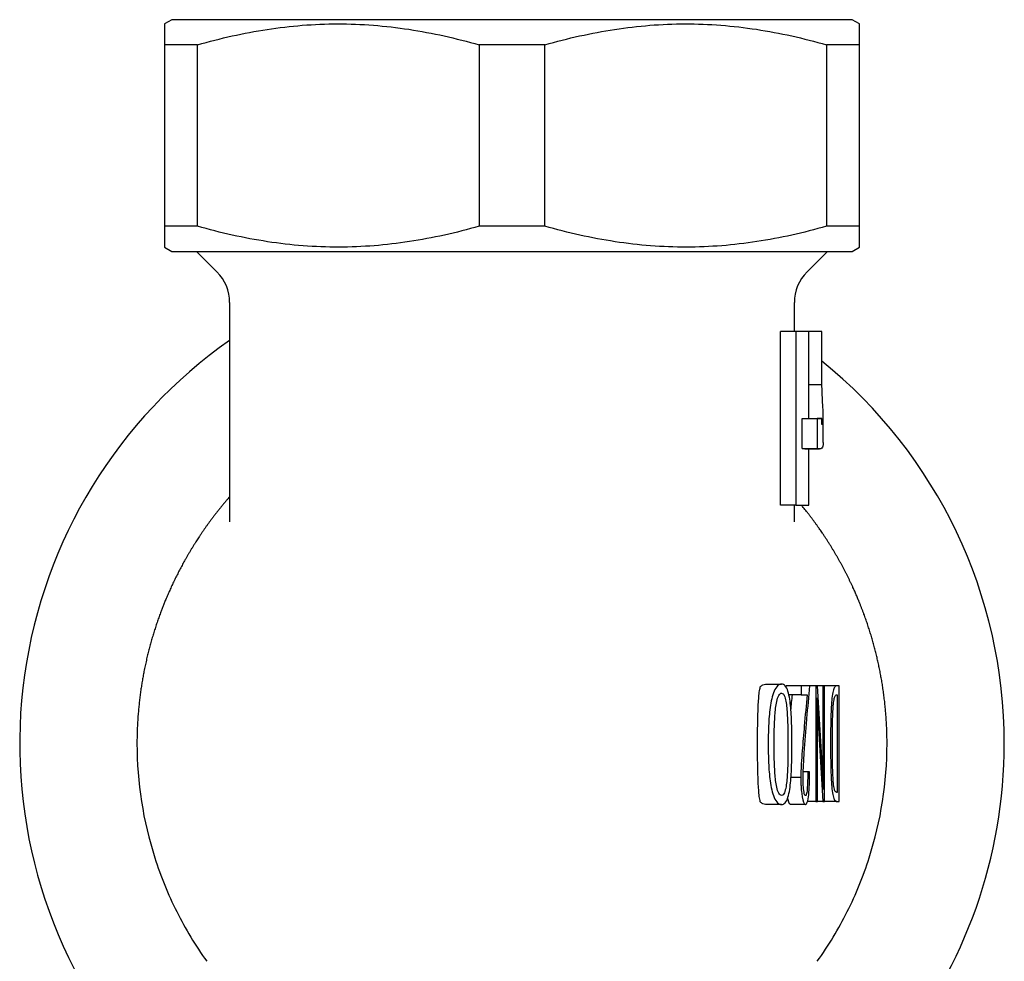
# Model space of a CAD drawing. Header units: millimetres. Extents: x 8 to 312, y 12 to 196.
# Tile 8 of 8: x 278 to 312, y 164 to 196. Entities that reach past the tile are written whole.
import ezdxf

# ---------------------------------------------------------------- set-up
doc = ezdxf.new("R2010")
doc.units = ezdxf.units.MM

msp = doc.modelspace()

# ---------------------------------------------------------------- linework, layer by layer
at = {"color": 7, "linetype": 'Continuous', "lineweight": 30}
for p, q in [((283.25, 196.03), (283, 195.886)), ((306.75, 196.03), (283.25, 196.03)), ((307, 195.886), (306.75, 196.03)), ((284.135, 195.164), (283, 195.164)), ((283, 195.164), (283, 188.896)), ((284.135, 188.896), (284.135, 195.164)), ((296.135, 195.164), (293.865, 195.164)), ((293.865, 195.164), (293.865, 188.896)), ((296.135, 188.896), (296.135, 195.164)), ((307, 195.164), (305.865, 195.164)), ((305.865, 195.164), (305.865, 188.896)), ((307, 188.896), (307, 195.164)), ((284.135, 188.896), (283, 188.896)), ((296.135, 188.896), (293.865, 188.896)), ((307, 188.896), (305.865, 188.896)), ((283, 188.175), (283.25, 188.03)), ((283.25, 188.03), (295, 188.03)), ((284.1, 188.03), (284.811, 187.32)), ((295, 188.03), (306.75, 188.03)), ((305.189, 187.32), (305.9, 188.03)), ((306.75, 188.03), (307, 188.175)), ((285.25, 186.259), (285.25, 178.693)), ((304.75, 185.259), (304.75, 186.259)), ((304.277, 179.259), (304.277, 185.259)), ((304.801, 185.259), (304.277, 185.259)), ((304.801, 185.259), (304.801, 179.259)), ((305.25, 185.259), (304.801, 185.259)), ((305.25, 182.288), (305.25, 185.259)), ((305.702, 185.259), (305.25, 185.259)), ((305.702, 183.436), (305.702, 185.259)), ((305.25, 183.436), (305.702, 183.436)), ((305.024, 181.221), (305.024, 182.258)), ((305.024, 182.258), (305.535, 182.258)), ((305.194, 182.258), (305.697, 182.258)), ((305.535, 182.258), (305.535, 181.221)), ((305.697, 182.165), (305.697, 182.258)), ((305.75, 181.427), (305.75, 182.288)), ((305.024, 181.221), (305.535, 181.221)), ((305.112, 181.204), (305.619, 181.204)), ((305.25, 179.259), (305.25, 181.204)), ((304.801, 179.259), (304.277, 179.259)), ((304.75, 178.693), (304.75, 179.259)), ((304.801, 179.259), (305.25, 179.259)), ((304.75, 178.693), (304.75, 178.696)), ((303.755, 173.082), (304.308, 173.082)), ((304.471, 172.971), (304.471, 173.03)), ((304.985, 173.03), (304.471, 173.03)), ((304.985, 173.03), (304.985, 172.719)), ((305.094, 173.03), (304.985, 173.03)), ((305.284, 173.03), (305.094, 173.03)), ((305.496, 173.03), (305.284, 173.03)), ((305.496, 173.03), (305.496, 169.03)), ((305.551, 173.03), (305.496, 173.03)), ((305.706, 170.337), (305.551, 173.03)), ((305.734, 173.03), (305.551, 173.03)), ((305.734, 173.03), (305.734, 170.943)), ((305.789, 173.03), (305.734, 173.03)), ((305.789, 169.03), (305.789, 173.03)), ((306.216, 173.03), (305.789, 173.03)), ((306.293, 173.03), (306.216, 173.03)), ((306.293, 169.03), (306.293, 173.03)), ((304.985, 172.719), (304.561, 172.719)), ((304.985, 172.719), (305.094, 172.719)), ((305.094, 172.719), (305.189, 172.719)), ((306.217, 172.719), (306.229, 172.719)), ((306.229, 172.719), (306.229, 169.342)), ((305.574, 171.767), (305.734, 169.03)), ((305.551, 169.03), (305.551, 171.098)), ((305.211, 170.054), (305.057, 170.054)), ((305.275, 170.054), (305.211, 170.054)), ((305.211, 170.054), (305.211, 169.978)), ((305.275, 169.997), (305.275, 170.054)), ((304.973, 169.861), (304.634, 169.861)), ((306.229, 169.342), (306.213, 169.342)), ((305.496, 169.03), (305.205, 169.03)), ((305.496, 169.03), (305.551, 169.03)), ((305.734, 169.03), (305.551, 169.03)), ((305.734, 169.03), (305.789, 169.03)), ((306.214, 169.03), (305.789, 169.03)), ((306.214, 169.03), (306.293, 169.03)), ((304.308, 168.926), (303.755, 168.926)), ((305.133, 168.926), (304.626, 168.926))]:
    msp.add_line(p, q, dxfattribs=at)
for centre, radius, start, end in [((283.75, 186.259), 1.5, 0, 45), ((306.25, 186.259), 1.5, 135, 180), ((295, 171.03), 17, 124.9967, 219.0312), ((295, 171.03), 17, 0, 50.9848), ((295, 171.03), 17, 320.9688, 0)]:
    msp.add_arc(centre, radius, start, end, dxfattribs=at)
for points, knots in [([(283, 195.886), (283, 195.886), (283, 195.82), (283, 195.572), (283, 195.39), (283, 195.164)], [0, 0, 0, 0, 0.5, 0.5, 1, 1, 1, 1]), ([(284.135, 195.164), (284.934, 195.39), (285.737, 195.571), (287.352, 195.819), (288.164, 195.885), (289.8, 195.887), (290.626, 195.822), (292.257, 195.573), (293.064, 195.391), (293.865, 195.164)], [0, 0, 0, 0, 0.25, 0.25, 0.5, 0.5, 0.75, 0.75, 1, 1, 1, 1]), ([(296.135, 195.164), (296.934, 195.39), (297.737, 195.571), (299.352, 195.819), (300.164, 195.885), (301.8, 195.887), (302.626, 195.822), (304.257, 195.573), (305.064, 195.391), (305.865, 195.164)], [0, 0, 0, 0, 0.25, 0.25, 0.5, 0.5, 0.75, 0.75, 1, 1, 1, 1]), ([(307, 195.164), (307, 195.39), (307, 195.572), (307, 195.82), (307, 195.886), (307, 195.886)], [0, 0, 0, 0, 0.5, 0.5, 1, 1, 1, 1]), ([(283, 188.896), (283, 188.67), (283, 188.489), (283, 188.241), (283, 188.175), (283, 188.175)], [0, 0, 0, 0, 0.5, 0.5, 1, 1, 1, 1]), ([(293.865, 188.896), (293.066, 188.67), (292.263, 188.489), (290.648, 188.242), (289.836, 188.176), (288.2, 188.174), (287.374, 188.239), (285.743, 188.488), (284.936, 188.67), (284.135, 188.896)], [0, 0, 0, 0, 0.25, 0.25, 0.5, 0.5, 0.75, 0.75, 1, 1, 1, 1]), ([(305.865, 188.896), (305.066, 188.67), (304.263, 188.489), (302.648, 188.242), (301.836, 188.176), (300.2, 188.174), (299.374, 188.239), (297.743, 188.488), (296.936, 188.67), (296.135, 188.896)], [0, 0, 0, 0, 0.25, 0.25, 0.5, 0.5, 0.75, 0.75, 1, 1, 1, 1]), ([(307, 188.175), (307, 188.175), (307, 188.241), (307, 188.489), (307, 188.67), (307, 188.896)], [0, 0, 0, 0, 0.5, 0.5, 1, 1, 1, 1]), ([(305.71, 182.046), (305.728, 182.077), (305.74, 182.113), (305.751, 182.234), (305.751, 182.323), (305.744, 182.493), (305.741, 182.555), (305.733, 182.696), (305.728, 182.773), (305.719, 182.939), (305.715, 183.031), (305.708, 183.229), (305.705, 183.332), (305.702, 183.436)], [0, 0, 0, 0, 0.25, 0.25, 0.5, 0.5, 0.625, 0.625, 0.75, 0.75, 0.875, 0.875, 1, 1, 1, 1]), ([(305.25, 182.258), (305.25, 182.259), (305.25, 182.268), (305.25, 182.279), (305.25, 182.288)], [0, 0, 0, 0, 0.080343, 1, 1, 1, 1]), ([(305.71, 182.046), (305.709, 182.044), (305.707, 182.045), (305.706, 182.047), (305.705, 182.05), (305.704, 182.055), (305.703, 182.062), (305.702, 182.068), (305.701, 182.077), (305.7, 182.088), (305.699, 182.098), (305.698, 182.11), (305.698, 182.123), (305.697, 182.136), (305.697, 182.151), (305.697, 182.165)], [0, 0, 0, 0, 0.0000406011, 0.0000406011, 0.0000406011, 0.0000812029, 0.0000812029, 0.0000812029, 0.0001217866, 0.0001217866, 0.0001217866, 0.0001622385, 0.0001622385, 0.0001622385, 0.0002054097, 0.0002054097, 0.0002054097, 0.0002054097]), ([(305.112, 181.204), (305.108, 181.204), (305.098, 181.204), (305.081, 181.206), (305.063, 181.21), (305.044, 181.214), (305.031, 181.219), (305.024, 181.221)], [0, 0, 0, 0, 0.176792, 0.382167, 0.588106, 0.794061, 1, 1, 1, 1]), ([(285.25, 179.553), (285.235, 179.535), (285.197, 179.493), (285.139, 179.425), (285.075, 179.349), (285.012, 179.273), (284.949, 179.196), (284.887, 179.119), (284.826, 179.042), (284.765, 178.965), (284.705, 178.887), (284.646, 178.809), (284.588, 178.731), (284.53, 178.652), (284.473, 178.573), (284.417, 178.494), (284.37, 178.427), (284.333, 178.374), (284.305, 178.333), (284.277, 178.292), (284.25, 178.25), (284.221, 178.208), (284.187, 178.157), (284.148, 178.096), (284.103, 178.027), (284.055, 177.952), (284.004, 177.871), (283.951, 177.784), (283.898, 177.697), (283.846, 177.61), (283.795, 177.522), (283.744, 177.435), (283.696, 177.349), (283.65, 177.265), (283.605, 177.184), (283.562, 177.103), (283.519, 177.021), (283.476, 176.939), (283.435, 176.857), (283.394, 176.775), (283.353, 176.692), (283.313, 176.61), (283.274, 176.527), (283.236, 176.444), (283.198, 176.362), (283.163, 176.282), (283.128, 176.203), (283.094, 176.125), (283.061, 176.046), (283.03, 175.973), (283.003, 175.906), (282.979, 175.846), (282.955, 175.786), (282.931, 175.726), (282.908, 175.666), (282.885, 175.605), (282.86, 175.538), (282.832, 175.462), (282.802, 175.379), (282.772, 175.295), (282.743, 175.211), (282.715, 175.126), (282.686, 175.04), (282.659, 174.954), (282.632, 174.868), (282.605, 174.782), (282.58, 174.696), (282.554, 174.61), (282.53, 174.523), (282.506, 174.437), (282.483, 174.35), (282.46, 174.263), (282.438, 174.177), (282.416, 174.09), (282.395, 174), (282.373, 173.907), (282.352, 173.811), (282.331, 173.715), (282.311, 173.619), (282.293, 173.526), (282.275, 173.436), (282.259, 173.35), (282.244, 173.263), (282.229, 173.176), (282.215, 173.09), (282.201, 173.003), (282.188, 172.916), (282.175, 172.827), (282.163, 172.738), (282.151, 172.646), (282.14, 172.555), (282.129, 172.463), (282.12, 172.372), (282.11, 172.278), (282.101, 172.181), (282.093, 172.081), (282.085, 171.981), (282.078, 171.881), (282.072, 171.781), (282.066, 171.681), (282.062, 171.583), (282.058, 171.489), (282.055, 171.397), (282.053, 171.305), (282.051, 171.214), (282.05, 171.122), (282.05, 171.061), (282.05, 171.03)], [0, 0, 0, 0, 0.011614, 0.027878, 0.043987, 0.059941, 0.07574, 0.091384, 0.106874, 0.122209, 0.137391, 0.152419, 0.167293, 0.182014, 0.196582, 0.210997, 0.225259, 0.232521, 0.239743, 0.246925, 0.254067, 0.261269, 0.268794, 0.280536, 0.292174, 0.30371, 0.317868, 0.33187, 0.345715, 0.359404, 0.372937, 0.386315, 0.399538, 0.411523, 0.423379, 0.435107, 0.446705, 0.458176, 0.469519, 0.480735, 0.491824, 0.502787, 0.513625, 0.524337, 0.534924, 0.544793, 0.554552, 0.564201, 0.573742, 0.583175, 0.590244, 0.597254, 0.604207, 0.611102, 0.617939, 0.624719, 0.631442, 0.640593, 0.649637, 0.658576, 0.66741, 0.676317, 0.685116, 0.693809, 0.702396, 0.710879, 0.719259, 0.727536, 0.735713, 0.743789, 0.751767, 0.759648, 0.767433, 0.775123, 0.782721, 0.790972, 0.799115, 0.807151, 0.815083, 0.822913, 0.829865, 0.836741, 0.843544, 0.850276, 0.856939, 0.863535, 0.870066, 0.876534, 0.883245, 0.889893, 0.896481, 0.90301, 0.909484, 0.915906, 0.922857, 0.929753, 0.936599, 0.9434, 0.95016, 0.956882, 0.963572, 0.969681, 0.97577, 0.981842, 0.987902, 0.993954, 1, 1, 1, 1]), ([(307.95, 171.03), (307.95, 171.064), (307.95, 171.13), (307.949, 171.23), (307.947, 171.33), (307.944, 171.431), (307.94, 171.531), (307.936, 171.631), (307.931, 171.728), (307.926, 171.822), (307.92, 171.914), (307.913, 172.006), (307.906, 172.097), (307.898, 172.189), (307.889, 172.283), (307.88, 172.38), (307.869, 172.48), (307.857, 172.58), (307.845, 172.68), (307.832, 172.779), (307.818, 172.879), (307.803, 172.975), (307.789, 173.069), (307.774, 173.16), (307.758, 173.251), (307.742, 173.341), (307.725, 173.432), (307.708, 173.522), (307.691, 173.61), (307.673, 173.697), (307.654, 173.784), (307.635, 173.871), (307.615, 173.958), (307.595, 174.043), (307.574, 174.129), (307.553, 174.214), (307.531, 174.299), (307.508, 174.386), (307.484, 174.472), (307.46, 174.559), (307.435, 174.645), (307.41, 174.731), (307.384, 174.817), (307.357, 174.904), (307.33, 174.989), (307.302, 175.075), (307.274, 175.161), (307.245, 175.246), (307.215, 175.332), (307.185, 175.417), (307.153, 175.505), (307.119, 175.595), (307.083, 175.689), (307.047, 175.781), (307.01, 175.874), (306.976, 175.958), (306.945, 176.032), (306.918, 176.097), (306.89, 176.162), (306.862, 176.227), (306.833, 176.292), (306.804, 176.356), (306.771, 176.429), (306.734, 176.51), (306.692, 176.599), (306.649, 176.687), (306.606, 176.776), (306.561, 176.865), (306.516, 176.954), (306.469, 177.044), (306.422, 177.133), (306.374, 177.221), (306.326, 177.31), (306.276, 177.398), (306.226, 177.486), (306.175, 177.574), (306.124, 177.661), (306.071, 177.749), (306.018, 177.836), (305.964, 177.922), (305.918, 177.994), (305.881, 178.052), (305.852, 178.096), (305.824, 178.14), (305.795, 178.184), (305.766, 178.227), (305.733, 178.276), (305.695, 178.333), (305.651, 178.397), (305.602, 178.466), (305.55, 178.541), (305.493, 178.62), (305.436, 178.698), (305.378, 178.777), (305.319, 178.855), (305.26, 178.933), (305.201, 179.008), (305.143, 179.081), (305.087, 179.152), (305.039, 179.211), (305.01, 179.247), (304.999, 179.259)], [0, 0, 0, 0, 0.007037, 0.014081, 0.021138, 0.028211, 0.035306, 0.042429, 0.049583, 0.056173, 0.062798, 0.069462, 0.076167, 0.082918, 0.089717, 0.097195, 0.104738, 0.112352, 0.120041, 0.127808, 0.135658, 0.143593, 0.150946, 0.158376, 0.165887, 0.173481, 0.181161, 0.188928, 0.196501, 0.204164, 0.211918, 0.219765, 0.227706, 0.2356, 0.243587, 0.251671, 0.259853, 0.268303, 0.276857, 0.285517, 0.294284, 0.30316, 0.312145, 0.32124, 0.330448, 0.339768, 0.349203, 0.358752, 0.368418, 0.3782, 0.3881, 0.399128, 0.4103, 0.421619, 0.433084, 0.444698, 0.452988, 0.461357, 0.469805, 0.478332, 0.486938, 0.495624, 0.50439, 0.516574, 0.528911, 0.541401, 0.554045, 0.567107, 0.580329, 0.593714, 0.607262, 0.620973, 0.634848, 0.648887, 0.663091, 0.67746, 0.691996, 0.706697, 0.721566, 0.736602, 0.751805, 0.759675, 0.767589, 0.775548, 0.783551, 0.791492, 0.799087, 0.811109, 0.823236, 0.835469, 0.850781, 0.866256, 0.881894, 0.897695, 0.913661, 0.92979, 0.946083, 0.961163, 0.976382, 0.991739, 1, 1, 1, 1]), ([(303.574, 172.986), (303.603, 173.019), (303.633, 173.044), (303.693, 173.075), (303.724, 173.08), (303.755, 173.082)], [0, 0, 0, 0, 0.5, 0.5, 1, 1, 1, 1]), ([(304.308, 173.082), (304.286, 173.08), (304.263, 173.078), (304.218, 173.059), (304.195, 173.044), (304.129, 172.982), (304.088, 172.918), (304.019, 172.762), (303.991, 172.67), (303.946, 172.478), (303.929, 172.377), (303.886, 172.07), (303.87, 171.857), (303.851, 171.434), (303.847, 171.221), (303.847, 171.008)], [0, 0, 0, 0, 0.0625, 0.0625, 0.125, 0.125, 0.25, 0.25, 0.375, 0.375, 0.5, 0.5, 0.75, 0.75, 1, 1, 1, 1]), ([(304.666, 171.008), (304.665, 171.22), (304.664, 171.431), (304.652, 171.853), (304.643, 172.062), (304.616, 172.37), (304.605, 172.47), (304.575, 172.663), (304.556, 172.756), (304.504, 172.915), (304.472, 172.981), (304.415, 173.043), (304.395, 173.059), (304.352, 173.078), (304.331, 173.08), (304.308, 173.082)], [0, 0, 0, 0, 0.25, 0.25, 0.5, 0.5, 0.625, 0.625, 0.75, 0.75, 0.875, 0.875, 0.9375, 0.9375, 1, 1, 1, 1]), ([(303.48, 171.008), (303.48, 171.362), (303.482, 171.718), (303.498, 172.239), (303.506, 172.413), (303.524, 172.657), (303.531, 172.736), (303.55, 172.876), (303.561, 172.94), (303.574, 172.986)], [0, 0, 0, 0, 0.5, 0.5, 0.75, 0.75, 0.875, 0.875, 1, 1, 1, 1]), ([(304.05, 171.002), (304.05, 171.337), (304.055, 171.674), (304.085, 172.087), (304.093, 172.169), (304.112, 172.331), (304.125, 172.412), (304.159, 172.563), (304.18, 172.634), (304.224, 172.714), (304.239, 172.735), (304.274, 172.765), (304.292, 172.769), (304.309, 172.771)], [0, 0, 0, 0, 0.5, 0.5, 0.625, 0.625, 0.75, 0.75, 0.875, 0.875, 0.9375, 0.9375, 1, 1, 1, 1]), ([(304.309, 172.771), (304.326, 172.768), (304.343, 172.765), (304.374, 172.736), (304.389, 172.714), (304.427, 172.637), (304.444, 172.565), (304.485, 172.342), (304.497, 172.182), (304.517, 171.86), (304.522, 171.698), (304.529, 171.372), (304.53, 171.21), (304.53, 171.047)], [0, 0, 0, 0, 0.0625, 0.0625, 0.125, 0.125, 0.25, 0.25, 0.5, 0.5, 0.75, 0.75, 1, 1, 1, 1]), ([(305.094, 170.742), (305.108, 170.939), (305.123, 171.132), (305.153, 171.515), (305.169, 171.706), (305.217, 172.277), (305.251, 172.653), (305.284, 173.03)], [0, 0, 0, 0, 0.25, 0.25, 0.5, 0.5, 1, 1, 1, 1]), ([(306.216, 173.03), (306.206, 173.029), (306.196, 173.028), (306.177, 173.019), (306.167, 173.01), (306.139, 172.977), (306.12, 172.94), (306.086, 172.831), (306.07, 172.756), (306.046, 172.58), (306.037, 172.477), (306.023, 172.267), (306.018, 172.157), (306.011, 171.937), (306.008, 171.826), (306.002, 171.493), (306.001, 171.269), (306, 171.044)], [0, 0, 0, 0, 0.0625, 0.0625, 0.125, 0.125, 0.25, 0.25, 0.375, 0.375, 0.5, 0.5, 0.625, 0.625, 0.75, 0.75, 1, 1, 1, 1]), ([(305.536, 172.608), (305.542, 172.468), (305.548, 172.327), (305.557, 172.117), (305.561, 172.047), (305.567, 171.907), (305.57, 171.836), (305.574, 171.767)], [0, 0, 0, 0, 0.5, 0.5, 0.75, 0.75, 1, 1, 1, 1]), ([(305.551, 171.098), (305.55, 171.351), (305.55, 171.603), (305.546, 171.981), (305.545, 172.106), (305.541, 172.358), (305.538, 172.483), (305.536, 172.608)], [0, 0, 0, 0, 0.5, 0.5, 0.75, 0.75, 1, 1, 1, 1]), ([(306.064, 171.097), (306.065, 171.273), (306.065, 171.449), (306.07, 171.8), (306.074, 171.975), (306.086, 172.229), (306.091, 172.314), (306.106, 172.465), (306.117, 172.533), (306.142, 172.634), (306.156, 172.669), (306.178, 172.7), (306.186, 172.708), (306.201, 172.717), (306.209, 172.718), (306.217, 172.719)], [0, 0, 0, 0, 0.25, 0.25, 0.5, 0.5, 0.625, 0.625, 0.75, 0.75, 0.875, 0.875, 0.9375, 0.9375, 1, 1, 1, 1]), ([(305.094, 171.636), (305.082, 171.495), (305.07, 171.353), (305.045, 171.067), (305.033, 170.923), (305.009, 170.63), (304.998, 170.481), (304.985, 170.252), (304.981, 170.174), (304.975, 170.019), (304.974, 169.94), (304.973, 169.861)], [0, 0, 0, 0, 0.25, 0.25, 0.5, 0.5, 0.75, 0.75, 0.875, 0.875, 1, 1, 1, 1]), ([(282.05, 171.03), (282.05, 169.693), (282.259, 168.356), (282.87, 166.446), (283.123, 165.825), (283.723, 164.63), (284.069, 164.055), (284.457, 163.511)], [0, 0, 0, 0, 0.5, 0.5, 0.75, 0.75, 1, 1, 1, 1]), ([(304.53, 171.047), (304.53, 170.707), (304.527, 170.366), (304.5, 169.865), (304.488, 169.7), (304.449, 169.464), (304.431, 169.387), (304.393, 169.301), (304.378, 169.277), (304.346, 169.245), (304.328, 169.24), (304.309, 169.238)], [0, 0, 0, 0, 0.5, 0.5, 0.75, 0.75, 0.875, 0.875, 0.9375, 0.9375, 1, 1, 1, 1]), ([(305.543, 163.511), (305.931, 164.055), (306.277, 164.63), (306.877, 165.825), (307.13, 166.446), (307.741, 168.356), (307.95, 169.693), (307.95, 171.03)], [0, 0, 0, 0, 0.25, 0.25, 0.5, 0.5, 1, 1, 1, 1]), ([(306, 171.044), (306, 170.817), (306.002, 170.589), (306.007, 170.25), (306.01, 170.137), (306.017, 169.914), (306.021, 169.804), (306.034, 169.589), (306.043, 169.485), (306.067, 169.305), (306.082, 169.23), (306.117, 169.119), (306.136, 169.084), (306.165, 169.05), (306.174, 169.042), (306.194, 169.033), (306.204, 169.031), (306.214, 169.03)], [0, 0, 0, 0, 0.25, 0.25, 0.375, 0.375, 0.5, 0.5, 0.625, 0.625, 0.75, 0.75, 0.875, 0.875, 0.9375, 0.9375, 1, 1, 1, 1]), ([(306.213, 169.342), (306.197, 169.344), (306.181, 169.352), (306.149, 169.401), (306.134, 169.441), (306.11, 169.563), (306.1, 169.64), (306.087, 169.81), (306.082, 169.9), (306.072, 170.173), (306.069, 170.357), (306.065, 170.726), (306.065, 170.911), (306.064, 171.097)], [0, 0, 0, 0, 0.125, 0.125, 0.25, 0.25, 0.375, 0.375, 0.5, 0.5, 0.75, 0.75, 1, 1, 1, 1]), ([(303.574, 169.023), (303.561, 169.071), (303.55, 169.133), (303.531, 169.277), (303.524, 169.355), (303.506, 169.601), (303.498, 169.775), (303.482, 170.297), (303.48, 170.653), (303.48, 171.008)], [0, 0, 0, 0, 0.125, 0.125, 0.25, 0.25, 0.5, 0.5, 1, 1, 1, 1]), ([(303.847, 171.008), (303.847, 170.794), (303.851, 170.581), (303.87, 170.154), (303.886, 169.944), (303.929, 169.635), (303.946, 169.533), (303.991, 169.34), (304.019, 169.248), (304.087, 169.093), (304.128, 169.028), (304.194, 168.965), (304.217, 168.95), (304.263, 168.931), (304.286, 168.928), (304.308, 168.926)], [0, 0, 0, 0, 0.25, 0.25, 0.5, 0.5, 0.625, 0.625, 0.75, 0.75, 0.875, 0.875, 0.9375, 0.9375, 1, 1, 1, 1]), ([(304.309, 169.238), (304.292, 169.24), (304.274, 169.244), (304.24, 169.273), (304.224, 169.293), (304.181, 169.372), (304.159, 169.443), (304.125, 169.595), (304.113, 169.674), (304.093, 169.835), (304.085, 169.916), (304.055, 170.331), (304.05, 170.667), (304.05, 171.002)], [0, 0, 0, 0, 0.0625, 0.0625, 0.125, 0.125, 0.25, 0.25, 0.375, 0.375, 0.5, 0.5, 1, 1, 1, 1]), ([(304.308, 168.926), (304.33, 168.928), (304.352, 168.931), (304.394, 168.95), (304.414, 168.965), (304.472, 169.029), (304.504, 169.095), (304.556, 169.256), (304.575, 169.35), (304.605, 169.544), (304.616, 169.644), (304.643, 169.952), (304.652, 170.164), (304.664, 170.585), (304.665, 170.797), (304.666, 171.008)], [0, 0, 0, 0, 0.0625, 0.0625, 0.125, 0.125, 0.25, 0.25, 0.375, 0.375, 0.5, 0.5, 0.75, 0.75, 1, 1, 1, 1]), ([(305.052, 169.84), (305.053, 169.918), (305.054, 169.996), (305.06, 170.148), (305.063, 170.224), (305.075, 170.449), (305.084, 170.596), (305.094, 170.742)], [0, 0, 0, 0, 0.25, 0.25, 0.5, 0.5, 1, 1, 1, 1]), ([(305.734, 170.943), (305.734, 170.692), (305.735, 170.442), (305.741, 169.942), (305.745, 169.693), (305.749, 169.444)], [0, 0, 0, 0, 0.5, 0.5, 1, 1, 1, 1]), ([(305.749, 169.444), (305.746, 169.534), (305.742, 169.625), (305.738, 169.715), (305.733, 169.804), (305.729, 169.894), (305.725, 169.983), (305.719, 170.102), (305.713, 170.22), (305.706, 170.337)], [0, 0, 0, 0, 0.00027885, 0.00027885, 0.00027885, 0.0005576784, 0.0005576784, 0.0005576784, 0.0009272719, 0.0009272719, 0.0009272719, 0.0009272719]), ([(304.973, 169.861), (304.973, 169.812), (304.974, 169.763), (304.976, 169.668), (304.978, 169.621), (304.986, 169.481), (304.994, 169.389), (305.028, 169.141), (305.061, 169.008), (305.094, 168.955)], [0, 0, 0, 0, 0.125, 0.125, 0.25, 0.25, 0.5, 0.5, 1, 1, 1, 1]), ([(305.094, 169.3), (305.079, 169.356), (305.068, 169.445), (305.058, 169.588), (305.056, 169.638), (305.053, 169.738), (305.053, 169.789), (305.052, 169.84)], [0, 0, 0, 0, 0.5, 0.5, 0.75, 0.75, 1, 1, 1, 1]), ([(305.211, 169.978), (305.211, 169.814), (305.208, 169.648), (305.192, 169.423), (305.183, 169.352), (305.166, 169.282), (305.159, 169.264), (305.146, 169.242), (305.139, 169.24), (305.131, 169.238)], [0, 0, 0, 0, 0.5, 0.5, 0.75, 0.75, 0.875, 0.875, 1, 1, 1, 1]), ([(305.133, 168.926), (305.144, 168.928), (305.155, 168.931), (305.177, 168.957), (305.188, 168.978), (305.217, 169.064), (305.234, 169.156), (305.257, 169.373), (305.264, 169.494), (305.273, 169.743), (305.275, 169.87), (305.275, 169.997)], [0, 0, 0, 0, 0.125, 0.125, 0.25, 0.25, 0.5, 0.5, 0.75, 0.75, 1, 1, 1, 1]), ([(303.755, 168.926), (303.724, 168.929), (303.694, 168.933), (303.633, 168.964), (303.603, 168.989), (303.574, 169.023)], [0, 0, 0, 0, 0.5, 0.5, 1, 1, 1, 1]), ([(304.602, 168.937), (304.599, 168.939), (304.595, 168.944), (304.587, 168.954), (304.58, 168.967), (304.572, 168.981), (304.565, 168.998), (304.557, 169.017), (304.55, 169.038), (304.543, 169.061), (304.536, 169.086), (304.529, 169.113), (304.524, 169.134), (304.521, 169.146), (304.521, 169.149)], [0, 0, 0, 0, 0.088916, 0.1781, 0.267433, 0.356783, 0.446004, 0.534944, 0.623836, 0.712955, 0.802254, 0.891627, 0.980917, 1, 1, 1, 1]), ([(305.131, 169.238), (305.125, 169.24), (305.118, 169.243), (305.106, 169.263), (305.1, 169.279), (305.094, 169.3)], [0, 0, 0, 0, 0.5, 0.5, 1, 1, 1, 1])]:
    msp.add_open_spline(points, degree=3, knots=knots, dxfattribs=at)
for points in [[(305.024, 182.258), (305.1, 182.258), (305.157, 182.258), (305.194, 182.258)], [(305.697, 182.258), (305.661, 182.258), (305.607, 182.258), (305.535, 182.258)], [(305.75, 181.427), (305.75, 181.235), (305.681, 181.169), (305.535, 181.221)], [(304.633, 172.173), (304.648, 172.356), (304.665, 172.538), (304.681, 172.719)], [(305.189, 172.719), (305.156, 172.361), (305.125, 171.999), (305.094, 171.636)], [(304.626, 168.926), (304.618, 168.928), (304.61, 168.929), (304.602, 168.937)], [(305.094, 168.955), (305.107, 168.935), (305.12, 168.928), (305.133, 168.926)]]:
    msp.add_open_spline(points, degree=3, dxfattribs=at)

doc.saveas('drawing.dxf')
